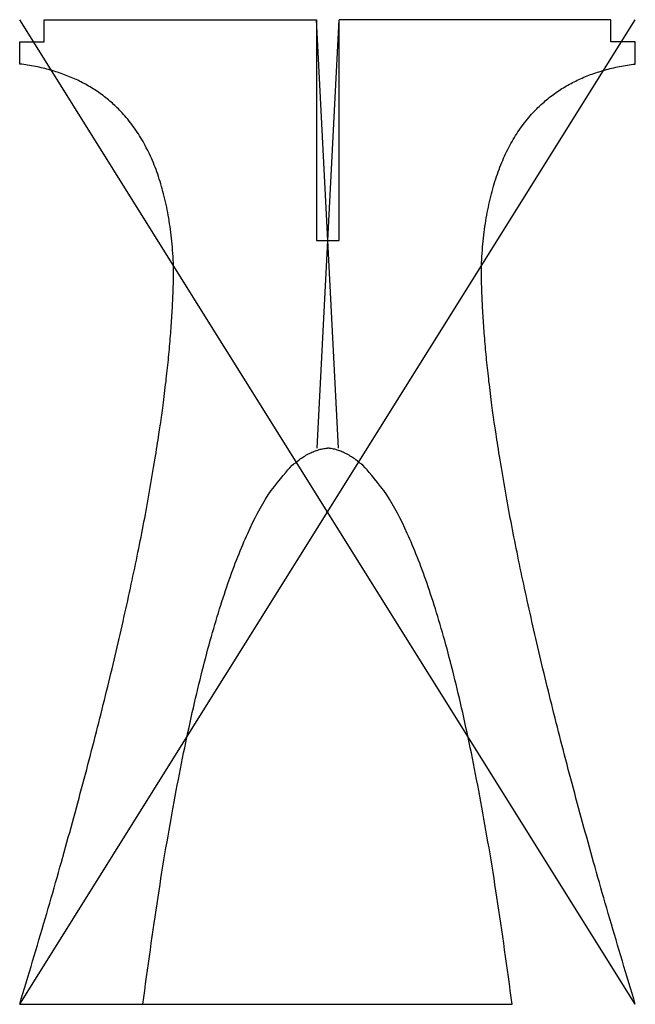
# Model space of a CAD drawing. Header units: millimetres. Extents: x -250 to 250, y -400 to 400.
import ezdxf

# ---------------------------------------------------------------- set-up
doc = ezdxf.new("R2010")
doc.units = ezdxf.units.MM

msp = doc.modelspace()

# ---------------------------------------------------------------- linework, layer by layer
for p, q in [((9, 52), (-9, 400)), ((250, -400), (-250, 400)), ((-250, -400), (250, 400)), ((-8.5, 52), (9.5, 400)), ((-9, 382), (-8.07, 382)), ((8.57, 382), (9.5, 382))]:
    msp.add_line(p, q)
for points in [[(-250, 364), (-250, 382), (-230, 382), (-230, 400), (-9, 400)], [(-9, 400), (-9, 220.49), (9.5, 220.49), (9.5, 400)], [(250, 364), (250, 382), (230, 382), (230, 400), (9.5, 400)], [(-250, -400), (-150, -400), (150, -400)]]:
    msp.add_lwpolyline(points)
for points in [[(-125, 200), (-131.48, 349.12), (-250, 364)], [(125, 200), (131.56, 349.21), (250, 364)], [(-250, -400), (-125.37, 10.47), (-125, 200)], [(250, -400), (125.37, 10.48), (125, 200)], [(-150, -400), (-92.01, 42.3), (0, 52)], [(150, -400), (92.01, 42.3), (0, 52)]]:
    msp.add_open_spline(points, degree=2)

doc.saveas('drawing.dxf')
